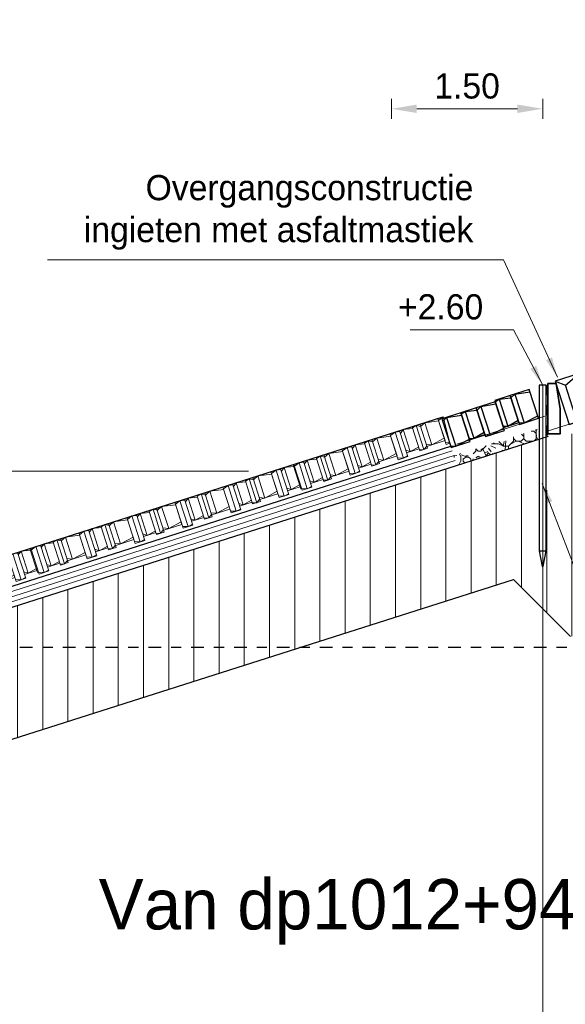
# Model space of a CAD drawing. Header units: metres. Extents: x -638 to 4513, y 95 to 2304.
# Tile 5 of 23: x 179.95 to 185.37, y 104.95 to 114.73. Entities that reach past the tile are written whole.
import ezdxf
from ezdxf.enums import TextEntityAlignment as Align

# ---------------------------------------------------------------- set-up
doc = ezdxf.new("R2010")
doc.units = ezdxf.units.M
doc.header["$LTSCALE"] = 0.1
doc.linetypes.add('geotextiel', pattern=[0.2, -0.1, 0.1])
doc.linetypes.add('NAP', pattern=[20, 12.5, -2.5, 2.5, -2.5])
for name, color, linetype, lineweight in [('BS-bekleding (overnem uit V8)', 253, 'Continuous', 9), ('DP-BS-arcering_klei', 253, 'Continuous', 0), ('DP-NAP-lijn', 6, 'NAP', 25), ('DP-NW-arcering_betonzuilen', 9, 'Continuous', 25), ('DP-NW-arcering_fosforslakken', 9, 'Continuous', 5), ('DP-NW-Basalt', 3, 'basalt30', 30), ('DP-NW-geotextiel', 3, 'geotextiel', 35), ('DP-NW-Maatvoering', 7, 'Continuous', 35), ('DP-NW-Matenbalk_verlenglijnen', 135, 'Continuous', 0), ('DP-NW-profiel', 9, 'Continuous', 50), ('DP-NW-Teenschot', 2, 'Continuous', 25), ('DP-Uitvullaag', 1, 'Uitvullaag', 18), ('DP-waterlijn', 1, 'Continuous', 13), ('DP-Waterlijn_tekst', 7, 'Continuous', 35), ('TL-5.0mm Tekst', 4, 'Continuous', 50)]:
    doc.layers.add(name, color=color, linetype=linetype, lineweight=lineweight)
doc.layers.add('DP-BS-profiel', color=9, linetype='Continuous')
doc.layers.get('DP-NW-profiel').off()
doc.styles.add('StagCAD', font='StagCAD.ttf')
doc.linetypes.add('basalt30', pattern='A,0,-0.25,[59,BASALT30.shx,S=0.004,R=0,X=0,Y=0],-0.25', length=0.5)
doc.linetypes.add('Uitvullaag', pattern='A,0,-0.005,[191,UITVULLAAG.shx,S=0.007,R=0,X=0,Y=0],-0.5', length=0.505)
doc.dimstyles.new('GM-maatvoering', dxfattribs={"dimtxt": 2.5, "dimasz": 2.5, "dimexe": 1, "dimexo": 0, "dimgap": 1, "dimtad": 1, "dimrnd": 0.001, "dimzin": 1, "dimdsep": 46, "dimtxsty": 'StagCAD', "dimcen": 0.09, "dimclrd": 1, "dimclre": 1, "dimclrt": 7, "dimazin": 0, "dimtfac": 1, "dimtix": 1, "dimtmove": 0, "dimatfit": 3, "dimfxl": 1, "dimfxlon": 1, "dimtvp": 0.83, "dimtolj": 1, "dimtzin": 0, "dimlwd": 15, "dimlwe": 15, "dimarcsym": 0})
doc.dimstyles.new('leader 1_100', dxfattribs={"dimscale": 0.1, "dimtxt": 2.5, "dimasz": 2, "dimexe": 0, "dimexo": 0, "dimgap": 1, "dimtad": 1, "dimrnd": 0.001, "dimzin": 1, "dimdsep": 46, "dimtxsty": 'StagCAD', "dimblk": 'RAD_PIJL', "dimcen": 0.09, "dimse1": 1, "dimse2": 1, "dimclrd": 1, "dimclre": 1, "dimclrt": 7, "dimazin": 0, "dimtfac": 1, "dimtix": 1, "dimtmove": 0, "dimatfit": 0, "dimfxl": 1, "dimtvp": 0.83, "dimtolj": 1, "dimtzin": 0, "dimlwd": 15, "dimarcsym": 0})

# ---------------------------------------------------------------- blocks, each defined once
blk = doc.blocks.new('A$C70C65890')
at = {"layer": 'BS-bekleding (overnem uit V8)'}
for p, q in [((2.3706, 0.794), (2.4563, 0.5379)), ((1.8965, 0.6352), (1.9822, 0.3792)), ((1.4223, 0.4764), (1.5081, 0.2204)), ((0.9482, 0.3176), (1.034, 0.0616)), ((0.4741, 0.1588), (0.5599, -0.0972)), ((0, 0), (0.0857, -0.256))]:
    blk.add_line(p, q, dxfattribs=at)
at = {"layer": 'BS-bekleding (overnem uit V8)', "flags": 128}
for points in [[(1.8965, 0.6352), (2.3706, 0.794)], [(2.3706, 0.794), (2.5976, 0.87)], [(2.3706, 0.794), (2.4436, 0.5759)], [(2.4208, 0.8108), (2.3766, 0.776)], [(2.4208, 0.8108), (2.4683, 0.8172)], [(2.4208, 0.8108), (2.5066, 0.5548)], [(2.4654, 0.8257), (2.5511, 0.5697)], [(2.474, 0.8001), (2.5014, 0.8378)], [(2.5014, 0.8378), (2.5947, 0.849)], [(2.5014, 0.8378), (2.5745, 0.6197)], [(2.5887, 0.867), (2.6681, 0.63)], [(2.5922, 0.8566), (2.6003, 0.8619)], [(2.5976, 0.87), (2.677, 0.633)], [(2.0273, 0.679), (2.1206, 0.6902)], [(2.1146, 0.7082), (2.1939, 0.4712)], [(2.118, 0.6978), (2.1544, 0.7216)], [(2.1544, 0.7216), (2.1977, 0.7118)], [(2.1544, 0.7216), (2.2338, 0.4845)], [(2.1904, 0.7336), (2.2698, 0.4966)], [(2.1977, 0.7118), (2.2397, 0.7501)], [(2.2397, 0.7501), (2.3785, 0.7703)], [(2.2397, 0.7501), (2.3128, 0.5321)], [(1.4223, 0.4764), (1.8965, 0.6352)], [(1.7236, 0.553), (1.7656, 0.5913)], [(1.7656, 0.5913), (1.9044, 0.6115)], [(1.7656, 0.5913), (1.8386, 0.3733)], [(1.9467, 0.652), (1.9025, 0.6172)], [(1.9467, 0.652), (1.9941, 0.6584)], [(1.9467, 0.652), (2.0325, 0.396)], [(1.9913, 0.6669), (2.077, 0.4109)], [(1.9999, 0.6413), (2.0273, 0.679)], [(2.0273, 0.679), (2.1004, 0.4609)], [(2.3128, 0.5321), (2.4354, 0.6005)], [(2.5299, 0.6332), (2.5745, 0.6197)], [(2.5384, 0.6076), (2.6617, 0.6489)], [(2.5745, 0.6197), (2.6557, 0.6669)], [(2.6646, 0.6404), (2.6743, 0.641)], [(2.6681, 0.63), (2.677, 0.633)], [(1.4726, 0.4932), (1.4284, 0.4584)], [(1.4726, 0.4932), (1.52, 0.4996)], [(1.4726, 0.4932), (1.5583, 0.2372)], [(1.5172, 0.5081), (1.6029, 0.2521)], [(1.5257, 0.4825), (1.5532, 0.5202)], [(1.5532, 0.5202), (1.6465, 0.5314)], [(1.5532, 0.5202), (1.6262, 0.3021)], [(1.6404, 0.5494), (1.7198, 0.3124)], [(1.6439, 0.539), (1.6803, 0.5628)], [(1.6803, 0.5628), (1.7236, 0.553)], [(1.6803, 0.5628), (1.7597, 0.3257)], [(1.7163, 0.5748), (1.7957, 0.3378)], [(2.0643, 0.4488), (2.1876, 0.4901)], [(2.1004, 0.4609), (2.1816, 0.5081)], [(2.1939, 0.4712), (2.2698, 0.4966)], [(2.2338, 0.4845), (2.2625, 0.5184)], [(2.2561, 0.5373), (2.3128, 0.5321)], [(2.2635, 0.5155), (2.4436, 0.5759)], [(2.5066, 0.5548), (2.4503, 0.556)], [(2.4563, 0.5379), (2.5511, 0.5697)], [(2.5066, 0.5548), (2.5483, 0.5782)], [(0.9482, 0.3176), (1.4223, 0.4764)], [(1.1698, 0.3802), (1.2061, 0.404)], [(1.2061, 0.404), (1.2495, 0.3942)], [(1.2061, 0.404), (1.2855, 0.1669)], [(1.2422, 0.416), (1.3216, 0.179)], [(1.2495, 0.3942), (1.2915, 0.4326)], [(1.2915, 0.4326), (1.4303, 0.4527)], [(1.2915, 0.4326), (1.3645, 0.2145)], [(1.4223, 0.4764), (1.4954, 0.2583)], [(1.7893, 0.3567), (1.9695, 0.4171)], [(1.8386, 0.3733), (1.9612, 0.4417)], [(2.0325, 0.396), (1.9762, 0.3972)], [(1.9822, 0.3792), (2.077, 0.4109)], [(2.0325, 0.396), (2.0742, 0.4194)], [(2.0558, 0.4744), (2.1004, 0.4609)], [(2.1905, 0.4816), (2.2338, 0.4845)], [(0.4741, 0.1588), (0.9482, 0.3176)], [(0.8174, 0.2738), (0.9562, 0.2939)], [(0.9482, 0.3176), (1.0213, 0.0995)], [(0.9985, 0.3344), (0.9543, 0.2996)], [(0.9985, 0.3344), (1.0459, 0.3408)], [(0.9985, 0.3344), (1.0842, 0.0784)], [(1.0431, 0.3493), (1.1288, 0.0933)], [(1.0516, 0.3237), (1.0791, 0.3614)], [(1.0791, 0.3614), (1.1724, 0.3726)], [(1.0791, 0.3614), (1.1521, 0.1433)], [(1.1663, 0.3906), (1.2457, 0.1536)], [(1.5816, 0.3157), (1.6262, 0.3021)], [(1.5902, 0.29), (1.7135, 0.3313)], [(1.6262, 0.3021), (1.7074, 0.3494)], [(1.7163, 0.3228), (1.7597, 0.3257)], [(1.7198, 0.3124), (1.7957, 0.3378)], [(1.7597, 0.3257), (1.7884, 0.3596)], [(1.782, 0.3786), (1.8386, 0.3733)], [(0.5775, 0.165), (0.605, 0.2026)], [(0.605, 0.2026), (0.6982, 0.2138)], [(0.605, 0.2026), (0.678, -0.0155)], [(0.6922, 0.2318), (0.7716, -0.0052)], [(0.6957, 0.2214), (0.732, 0.2452)], [(0.732, 0.2452), (0.7754, 0.2354)], [(0.732, 0.2452), (0.8114, 0.0081)], [(0.7681, 0.2572), (0.8475, 0.0202)], [(0.7754, 0.2354), (0.8174, 0.2738)], [(0.8174, 0.2738), (0.8904, 0.0557)], [(1.2855, 0.1669), (1.3143, 0.2008)], [(1.3079, 0.2198), (1.3645, 0.2145)], [(1.3152, 0.1979), (1.4954, 0.2583)], [(1.3645, 0.2145), (1.4871, 0.2829)], [(1.5583, 0.2372), (1.5021, 0.2384)], [(1.5081, 0.2204), (1.6029, 0.2521)], [(1.5583, 0.2372), (1.6001, 0.2607)], [(0, 0), (0.4741, 0.1588)], [(0.294, 0.0985), (0.3733, -0.1386)], [(0.3013, 0.0766), (0.3433, 0.115)], [(0.3433, 0.115), (0.4821, 0.1351)], [(0.3433, 0.115), (0.4163, -0.1031)], [(0.4741, 0.1588), (0.5472, -0.0593)], [(0.5244, 0.1756), (0.4801, 0.1408)], [(0.5244, 0.1756), (0.5718, 0.182)], [(0.5244, 0.1756), (0.6101, -0.0804)], [(0.5689, 0.1906), (0.6547, -0.0655)], [(0.8411, 0.0392), (1.0213, 0.0995)], [(0.8904, 0.0557), (1.013, 0.1241)], [(1.0842, 0.0784), (1.1259, 0.1019)], [(1.1075, 0.1569), (1.1521, 0.1433)], [(1.1161, 0.1313), (1.2394, 0.1725)], [(1.1521, 0.1433), (1.2333, 0.1906)], [(1.2422, 0.164), (1.2855, 0.1669)], [(1.2457, 0.1536), (1.3216, 0.179)], [(0.0503, 0.0168), (0.006, -0.018)], [(0.0503, 0.0168), (0.0977, 0.0232)], [(0.0503, 0.0168), (0.136, -0.2392)], [(0.0948, 0.0318), (0.1806, -0.2243)], [(0.1034, 0.0062), (0.1309, 0.0438)], [(0.1309, 0.0438), (0.2241, 0.055)], [(0.1309, 0.0438), (0.2039, -0.1743)], [(0.2181, 0.073), (0.2975, -0.164)], [(0.2216, 0.0626), (0.2579, 0.0864)], [(0.2579, 0.0864), (0.3013, 0.0766)], [(0.2579, 0.0864), (0.3373, -0.1507)], [(0.642, -0.0275), (0.7653, 0.0137)], [(0.678, -0.0155), (0.7592, 0.0318)], [(0.7681, 0.0052), (0.8114, 0.0081)], [(0.7716, -0.0052), (0.8475, 0.0202)], [(0.8114, 0.0081), (0.8402, 0.042)], [(0.8338, 0.061), (0.8904, 0.0557)], [(1.0842, 0.0784), (1.0279, 0.0796)], [(1.034, 0.0616), (1.1288, 0.0933)], [(0.367, -0.1196), (0.5472, -0.0593)], [(0.4163, -0.1031), (0.5389, -0.0346)], [(0.6101, -0.0804), (0.5538, -0.0792)], [(0.5599, -0.0972), (0.6547, -0.0655)], [(0.6101, -0.0804), (0.6518, -0.0569)], [(0.6334, -0.0019), (0.678, -0.0155)], [(0.1593, -0.1607), (0.2039, -0.1743)], [(0.1679, -0.1863), (0.2911, -0.145)], [(0.2039, -0.1743), (0.2851, -0.127)], [(0.294, -0.1536), (0.3373, -0.1507)], [(0.2975, -0.164), (0.3733, -0.1386)], [(0.3373, -0.1507), (0.366, -0.1168)], [(0.3597, -0.0978), (0.4163, -0.1031)], [(0.136, -0.2392), (0.0797, -0.238)], [(0.0857, -0.256), (0.1806, -0.2243)], [(0.136, -0.2392), (0.1777, -0.2157)]]:
    blk.add_lwpolyline(points, dxfattribs=at)
blk = doc.blocks.new('*U39')
at = {"layer": 'DP-NAP-lijn'}
blk.add_line((0, 0), (488.614, 0), dxfattribs=at)
at = {"layer": 'DP-NAP-lijn', "style": 'StagCAD'}
blk.add_attdef('NAPLIJN', (6.247, 1), '', height=2.5, dxfattribs=at)
blk = doc.blocks.new('*U40')
at = {"layer": 'DP-waterlijn'}
blk.add_line((0, 0), (252.163, 0), dxfattribs=at)
at = {"layer": 'DP-Waterlijn_tekst', "style": 'StagCAD'}
blk.add_attdef('WP', text='', height=2.5, dxfattribs=at).set_placement((11.173, 0), align=Align.BOTTOM_CENTER)
blk = doc.blocks.new('RAD_PIJL')
at = {"color": 1, "linetype": 'Continuous'}
blk.add_solid([(-2.828, -0.75), (-2.828, 0.75), (0, 0)], dxfattribs=at)
blk = doc.blocks.new('BTZL-45-25')
blk.add_line((0.0833, 0), (0.0833, 0.38))
blk.add_lwpolyline([(0, 0), (0.25, 0), (0.25, 0.45), (0, 0.45)], close=True)
blk.add_lwpolyline([(0, 0.45), (0.0833, 0.38), (0.25, 0.45)])
blk = doc.blocks.new('A$C1D053D8E')
at = {"layer": 'BS-bekleding (overnem uit V8)'}
for p, q in [((1.4272, 0.4617), (1.5103, 0.2048)), ((0.9515, 0.3078), (1.0346, 0.0509)), ((0.4757, 0.1539), (0.5588, -0.103)), ((0, 0), (0.0831, -0.2569))]:
    blk.add_line(p, q, dxfattribs=at)
at = {"layer": 'BS-bekleding (overnem uit V8)', "flags": 128}
for points in [[(0.9515, 0.3078), (1.4272, 0.4617)], [(1.1737, 0.3681), (1.2103, 0.3915)], [(1.2103, 0.3915), (1.2535, 0.3813)], [(1.2103, 0.3915), (1.2872, 0.1536)], [(1.2464, 0.4032), (1.3234, 0.1653)], [(1.2535, 0.3813), (1.2959, 0.4192)], [(1.2959, 0.4192), (1.4349, 0.4379)], [(1.2959, 0.4192), (1.3667, 0.2004)], [(1.4272, 0.4617), (1.4776, 0.478)], [(1.4272, 0.4617), (1.498, 0.2428)], [(1.4776, 0.478), (1.433, 0.4436)], [(0.4757, 0.1539), (0.9515, 0.3078)], [(0.9515, 0.3078), (1.0222, 0.0889)], [(1.0019, 0.3241), (0.9573, 0.2897)], [(1.0019, 0.3241), (1.0494, 0.33)], [(1.0019, 0.3241), (1.085, 0.0672)], [(1.0466, 0.3385), (1.1297, 0.0817)], [(1.0549, 0.3129), (1.0828, 0.3502)], [(1.0828, 0.3502), (1.1761, 0.3605)], [(1.0828, 0.3502), (1.1535, 0.1314)], [(1.1703, 0.3786), (1.2472, 0.1407)], [(0.5792, 0.159), (0.607, 0.1964)], [(0.607, 0.1964), (0.7004, 0.2066)], [(0.607, 0.1964), (0.6778, -0.0225)], [(0.6946, 0.2247), (0.7715, -0.0132)], [(0.698, 0.2142), (0.7345, 0.2376)], [(0.7345, 0.2376), (0.7778, 0.2274)], [(0.7345, 0.2376), (0.8115, -0.0003)], [(0.7707, 0.2493), (0.8476, 0.0114)], [(0.7778, 0.2274), (0.8202, 0.2653)], [(0.8202, 0.2653), (0.9592, 0.284)], [(0.8202, 0.2653), (0.8909, 0.0465)], [(1.3101, 0.2062), (1.3667, 0.2004)], [(1.3172, 0.1843), (1.498, 0.2428)], [(1.3667, 0.2004), (1.49, 0.2676)], [(1.5434, 0.2216), (1.5044, 0.2228)], [(1.5103, 0.2048), (1.5449, 0.2159)], [(0, 0), (0.4757, 0.1539)], [(0.302, 0.0735), (0.3444, 0.1114)], [(0.3444, 0.1114), (0.4834, 0.1301)], [(0.3444, 0.1114), (0.4152, -0.1074)], [(0.4757, 0.1539), (0.5465, -0.0649)], [(0.5262, 0.1702), (0.4816, 0.1358)], [(0.5262, 0.1702), (0.5736, 0.1761)], [(0.5262, 0.1702), (0.6093, -0.0867)], [(0.5709, 0.1847), (0.654, -0.0722)], [(0.8909, 0.0465), (1.0142, 0.1137)], [(1.1091, 0.1454), (1.1535, 0.1314)], [(1.1174, 0.1197), (1.2411, 0.1597)], [(1.1535, 0.1314), (1.2352, 0.1778)], [(1.2439, 0.1512), (1.2872, 0.1536)], [(1.2472, 0.1407), (1.3234, 0.1653)], [(1.2872, 0.1536), (1.3163, 0.1872)], [(0.0504, 0.0163), (0.0058, -0.0181)], [(0.0504, 0.0163), (0.0979, 0.0222)], [(0.0504, 0.0163), (0.1335, -0.2406)], [(0.0951, 0.0308), (0.1782, -0.2261)], [(0.1035, 0.0051), (0.1313, 0.0425)], [(0.1313, 0.0425), (0.2247, 0.0527)], [(0.1313, 0.0425), (0.2021, -0.1764)], [(0.2188, 0.0708), (0.2958, -0.1671)], [(0.2222, 0.0603), (0.2588, 0.0837)], [(0.2588, 0.0837), (0.302, 0.0735)], [(0.2588, 0.0837), (0.3357, -0.1542)], [(0.295, 0.0954), (0.3719, -0.1425)], [(0.6417, -0.0342), (0.7654, 0.0058)], [(0.6778, -0.0225), (0.7595, 0.0239)], [(0.7715, -0.0132), (0.8476, 0.0114)], [(0.8115, -0.0003), (0.8405, 0.0333)], [(0.8344, 0.0523), (0.8909, 0.0465)], [(0.8415, 0.0305), (1.0222, 0.0889)], [(1.085, 0.0672), (1.0287, 0.069)], [(1.0346, 0.0509), (1.1297, 0.0817)], [(1.085, 0.0672), (1.1269, 0.0902)], [(0.3657, -0.1234), (0.5465, -0.0649)], [(0.4152, -0.1074), (0.5385, -0.0402)], [(0.6093, -0.0867), (0.553, -0.0849)], [(0.5588, -0.103), (0.654, -0.0722)], [(0.6093, -0.0867), (0.6512, -0.0637)], [(0.6334, -0.0085), (0.6778, -0.0225)], [(0.7681, -0.0027), (0.8115, -0.0003)], [(0.1576, -0.1624), (0.2021, -0.1764)], [(0.1659, -0.1881), (0.2896, -0.148)], [(0.2021, -0.1764), (0.2838, -0.13)], [(0.2924, -0.1566), (0.3357, -0.1542)], [(0.2958, -0.1671), (0.3719, -0.1425)], [(0.3357, -0.1542), (0.3648, -0.1206)], [(0.3587, -0.1015), (0.4152, -0.1074)], [(0.1335, -0.2406), (0.0773, -0.2388)], [(0.0831, -0.2569), (0.1782, -0.2261)], [(0.1335, -0.2406), (0.1755, -0.2176)]]:
    blk.add_lwpolyline(points, dxfattribs=at)
at = {"layer": 'BS-bekleding (overnem uit V8)'}
blk.add_lwpolyline([(1.5449, 0.2159), (1.4776, 0.478)], dxfattribs=at)
blk = doc.blocks.new('*D70')
at = {"layer": 'Defpoints', "color": 0, "transparency": 16777216}
for p in [(183.6423, 113.8405), (185.1423, 111.0965), (183.6423, 110.618)]:
    blk.add_point(p, dxfattribs=at)
at = {"layer": 'DP-NW-Maatvoering', "color": 1, "lineweight": 15, "transparency": 16777216}
for p, q in [((183.6423, 113.7405), (183.6423, 113.9405)), ((185.1423, 113.7405), (185.1423, 113.9405)), ((184.8923, 113.8405), (183.8923, 113.8405))]:
    blk.add_line(p, q, dxfattribs=at)
at = {"layer": 'DP-NW-Maatvoering', "color": 1, "transparency": 16777216}
for points in [[(183.8923, 113.8821), (183.8923, 113.7988), (183.6423, 113.8405)], [(184.8923, 113.8821), (184.8923, 113.7988), (185.1423, 113.8405)]]:
    blk.add_solid(points, dxfattribs=at)
at = {"layer": 'DP-NW-Maatvoering', "color": 7, "transparency": 16777216, "insert": (184.3923, 114.0655), "char_height": 0.25, "attachment_point": 5, "style": 'StagCAD'}
blk.add_mtext('\\A1;1.50', dxfattribs=at)

msp = doc.modelspace()

# ---------------------------------------------------------------- hatches: boundary and pattern name
at = {"layer": 'DP-BS-arcering_klei', "lineweight": 0}
h = msp.add_hatch(dxfattribs=at)
h.set_pattern_fill('_USER', color=251, scale=0.25, angle=90, style=0, pattern_type=0)
h.set_pattern_definition([(90, (-788.8182, 76.91226), (-0.25, 2e-17), [])])
h.paths.add_polyline_path([(182.7404, 108.4935), (178.6268, 108.4935), (176.9857, 107.9701), (177.2591, 107.1126), (177.2818, 106.9099), (177.2627, 106.9038), (177.1639, 107.0822), (176.8905, 107.9392), (176.7861, 107.9049), (176.7861, 106.589), (177.3253, 106.7664)])
h.paths.add_polyline_path([(185.1073, 110.5605), (184.2879, 110.2991), (178.6268, 108.4935), (182.7404, 108.4935), (184.8519, 109.167), (185.1423, 108.8766), (185.1423, 109.2965), (185.1383, 109.2965), (185.1073, 109.4505)])
h.paths.add_polyline_path([(187.836, 111.3783), (185.1854, 110.5329), (185.1854, 110.4984), (185.1773, 109.4505), (185.1483, 109.2965), (185.1423, 109.2965), (185.1423, 108.8766), (185.4187, 108.6002), (187.0088, 109.2116), (187.836, 109.5048)])
h.paths.add_polyline_path([(188.4144, 111.5103), (187.836, 111.3258), (187.836, 109.5048), (188.1891, 109.63), (188.4144, 109.6657)])
h.paths.add_polyline_path([(188.7387, 111.596), (188.6809, 111.5953), (188.4144, 111.5103), (188.4144, 109.6657), (188.5931, 109.694), (188.7387, 109.6959)])
h.paths.add_polyline_path([(189.9243, 111.611), (188.7387, 111.596), (188.7387, 109.6959), (189.9243, 109.7109)])
h.paths.add_polyline_path([(190.5497, 111.7855), (190.1035, 111.7677), (189.9472, 111.6113), (189.9243, 111.611), (189.9243, 109.7109), (189.9509, 109.7112), (190.2543, 109.4079), (190.5497, 109.489)])
h.paths.add_polyline_path([(191.7363, 111.833), (190.5567, 111.7858), (190.5567, 109.491), (191.7363, 109.8151)])
h.paths.add_polyline_path([(176.7861, 107.9049), (174.7494, 107.2351), (174.7025, 107.3778), (174.6032, 107.3489), (174.6032, 106.0473), (175.0194, 106.1682), (175.1399, 106.0477), (176.7861, 106.589)])
h.paths.add_polyline_path([(174.4916, 107.3165), (172.6386, 106.7783), (172.6386, 105.4767), (174.4916, 106.0149)])
h.paths.add_polyline_path([(174.6032, 107.3489), (174.4916, 107.3165), (174.4916, 106.0149), (174.6032, 106.0473)])
h.paths.add_polyline_path([(172.6386, 106.7783), (172.412, 106.7125), (172.412, 105.4109), (172.6386, 105.4767)])
h.paths.add_polyline_path([(172.412, 106.7125), (172.2892, 106.6769), (172.1642, 106.6454), (172.1642, 105.3389), (172.412, 105.4109)])
h.paths.add_polyline_path([(172.1642, 106.6454), (171.6657, 106.5197), (171.6657, 105.1941), (172.1642, 105.3389)])
h.paths.add_polyline_path([(171.6657, 106.5197), (171.6036, 106.5041), (171.6036, 106.3335), (171.5286, 106.3335), (171.5286, 105.4335), (171.4886, 105.2335), (171.4786, 105.2335), (171.4786, 105.1398), (171.6657, 105.1941)])
h.paths.add_polyline_path([(203.5679, 114.6344), (200.548, 114.7252), (200.548, 113.8248), (203.5679, 113.734)])
h.paths.add_polyline_path([(203.5679, 114.6344), (203.5679, 113.734), (203.9621, 113.7221), (205.8673, 112.9582), (205.8673, 113.7123)])
h.paths.add_polyline_path([(192.2359, 112.3834), (191.9859, 112.3734), (191.9891, 112.2906), (192.042, 112.2893), (192.0579, 111.8445), (191.7383, 111.8328), (191.7363, 109.8151), (198.3192, 111.6238), (199.318, 112.6226), (199.318, 114.3787)])
h.paths.add_polyline_path([(200.548, 114.7252), (199.318, 114.3787), (199.318, 112.6226), (200.5209, 113.8256), (200.548, 113.8248)])
at = {"layer": 'DP-NW-arcering_fosforslakken'}
h = msp.add_hatch(dxfattribs=at)
h.set_pattern_fill('FOSFORSLAKKEN', color=9, scale=0.5, style=0, pattern_type=2)
h.set_pattern_definition([(90, (973.5757, 33.56185), (-0.5, 3e-17), [0.075, -0.425]), (90, (973.5757, 33.48685), (-0.5, 3e-17), [0.025, -0.475]), (17.525568, (973.234211, 33.41585), (1.499999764, 0.5000001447), [0.069737, -9.8926925]), (45, (973.2302, 33.41185), (0.4999998, 0.99999996), [0.005657, -0.70145]), (53.82038, (973.5512115, 33.38685), (9.49999999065, 12.99999993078), [0.041503, -41.461509]), (26.56505, (973.32571, 33.51185), (0.500000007, 0.50000023), [0.0559015, -1.0621325]), (63.43495, (973.42571, 33.63685), (0.499999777, 1.500000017), [0.0559015, -1.0621325]), (26.56505, (973.37571, 33.61185), (0.500000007, 0.50000023), [0.0559015, -1.0621325]), (0, (973.3757, 33.61185), (0, 0.5), [0.05, -0.45]), (135, (973.4507, 33.58685), (0.4999998, -0.99999996), [0.0353555, -0.6717515]), (90, (973.4507, 33.58685), (-0.5, 3e-17), [0.025, -0.475]), (45, (973.4507, 33.61185), (0.4999998, 0.99999996), [0.0353555, -0.6717515]), (0, (973.4757, 33.63685), (0, 0.5), [0.05, -0.45]), (153.43495, (973.52571, 33.63685), (0.500000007, -0.50000023), [0.0559015, -1.0621325]), (116.56505, (973.47571, 33.66185), (0.499999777, -1.500000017), [0.0559015, -1.0621325]), (90, (973.4507, 33.71185), (-0.5, 3e-17), [0.025, -0.475]), (116.56505, (973.45071, 33.73685), (0.499999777, -1.500000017), [0.0559015, -1.0621325]), (153.43495, (973.42571, 33.78685), (0.500000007, -0.50000023), [0.0559015, -1.0621325]), (0, (973.3507, 33.81185), (0, 0.5), [0.025, -0.475]), (114.372365, (973.1947115, 33.79635), (26.4999997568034, -58.499999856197), [0.099354, -99.2548105]), (84.948311, (973.1947115, 33.79635), (1.500000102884, 17.000000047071), [0.090853, -90.76205]), (90, (973.4507, 33.56185), (-0.5, 3e-17), [0.025, -0.475]), (90, (973.4507, 33.68685), (-0.5, 3e-17), [0.025, -0.475]), (63.43495, (973.45071, 33.71185), (0.499999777, 1.500000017), [0.0559015, -1.0621325]), (26.56505, (973.47571, 33.76185), (0.500000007, 0.50000023), [0.0559015, -1.0621325]), (0, (973.4007, 33.53685), (0, 0.5), [0.025, -0.475]), (45, (973.4257, 33.53685), (0.4999998, 0.99999996), [0.0353555, -0.6717515]), (135, (973.4757, 33.53685), (0.4999998, -0.99999996), [0.0353555, -0.6717515]), (0, (973.4757, 33.53685), (0, 0.5), [0.05, -0.45]), (45, (973.4757, 33.48685), (0.4999998, 0.99999996), [0.0707105, -0.636396]), (135, (973.4757, 33.48685), (0.4999998, -0.99999996), [0.0353555, -0.6717515]), (153.43495, (973.45071, 33.51185), (0.500000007, -0.50000023), [0.0559015, -1.0621325]), (0, (973.3757, 33.53685), (0, 0.5), [0.025, -0.475]), (135, (973.3757, 33.53685), (0.4999998, -0.99999996), [0.0353555, -0.6717515]), (90, (973.3507, 33.56185), (-0.5, 3e-17), [0.025, -0.475]), (45, (973.3507, 33.58685), (0.4999998, 0.99999996), [0.0353555, -0.6717515]), (0, (973.3507, 33.61185), (0, 0.5), [0.025, -0.475]), (153.43495, (973.35071, 33.61185), (0.500000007, -0.50000023), [0.0559015, -1.0621325]), (0, (973.2507, 33.63685), (0, 0.5), [0.05, -0.45]), (0, (973.2257, 33.63685), (0, 0.5), [0.025, -0.475]), (135, (973.2257, 33.63685), (0.4999998, -0.99999996), [0.0353555, -0.6717515]), (90, (973.2007, 33.66185), (-0.5, 3e-17), [0.025, -0.475]), (45, (973.2007, 33.68685), (0.4999998, 0.99999996), [0.0353555, -0.6717515]), (0, (973.2257, 33.71185), (0, 0.5), [0.025, -0.475]), (135, (973.2757, 33.68685), (0.4999998, -0.99999996), [0.0353555, -0.6717515]), (90, (973.2757, 33.68685), (-0.5, 3e-17), [0.05, -0.45]), (63.43495, (973.27571, 33.73685), (0.499999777, 1.500000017), [0.0559015, -1.0621325]), (45, (973.2507, 33.73685), (0.4999998, 0.99999996), [0.0707105, -0.636396]), (135, (973.3257, 33.41185), (0.4999998, -0.99999996), [0.0353555, -0.6717515]), (90, (973.3257, 33.83685), (-0.5, 3e-17), [0.05, -0.45]), (90, (973.4757, 33.43685), (-0.5, 3e-17), [0.025, -0.475]), (45, (973.4507, 33.41185), (0.4999998, 0.99999996), [0.0353555, -0.6717515]), (23.06152, (973.4002115, 33.39035), (27.00000001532, 11.500000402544), [0.054886, -54.83136]), (0, (973.3762, 33.39035), (0, 0.5), [0.024, -0.476]), (156.93848, (973.3762115, 33.39035), (27.00000001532, -11.500000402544), [0.054886, -54.83136]), (45, (973.4007, 33.81185), (0.4999998, 0.99999996), [0.0353555, -0.6717515]), (0, (973.3757, 33.81185), (0, 0.5), [0.025, -0.475]), (135, (973.3757, 33.81185), (0.4999998, -0.99999996), [0.0353555, -0.6717515]), (90, (973.3507, 33.83685), (-0.5, 3e-17), [0.025, -0.475]), (34.99202, (973.35071, 33.86185), (3.499999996, 2.4999998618), [0.0305165, -6.0727615]), (0, (973.3757, 33.87935), (0, 0.5), [0.025, -0.475]), (145.00798, (973.42571, 33.86185), (3.499999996, -2.4999998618), [0.0305165, -6.0727615]), (90, (973.4257, 33.83685), (-0.5, 3e-17), [0.025, -0.475]), (135, (973.5757, 33.51185), (0.4999998, -0.99999996), [0.0353555, -0.6717515]), (26.56505, (973.55071, 33.64935), (0.500000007, 0.50000023), [0.027951, -1.090083]), (26.56505, (973.52571, 33.63685), (0.500000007, 0.50000023), [0.027951, -1.090083]), (0, (973.5257, 33.63685), (0, 0.5), [0.025, -0.475]), (135, (973.5757, 33.61185), (0.4999998, -0.99999996), [0.0353555, -0.6717515]), (45, (973.5507, 33.53685), (0.4999998, 0.99999996), [0.0353555, -0.6717515]), (0, (973.5257, 33.53685), (0, 0.5), [0.025, -0.475]), (153.43495, (973.55071, 33.77435), (0.500000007, -0.50000023), [0.027951, -1.090083]), (153.43495, (973.57571, 33.76185), (0.500000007, -0.50000023), [0.027951, -1.090083]), (135, (973.5757, 33.76185), (0.4999998, -0.99999996), [0.0353555, -0.6717515]), (96.254033, (973.5507115, 33.78685), (3.500000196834, -31.99999999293), [0.073437, -36.645087]), (72.525226, (973.5427115, 33.85985), (5.49999980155, 17.49999985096), [0.0283065, -28.2780535]), (138.2397, (973.153711, 33.38685), (9.49999996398, -8.50000030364), [0.0375365, -18.7307875]), (116.56505, (973.32571, 33.38685), (0.499999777, -1.500000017), [0.027951, -1.090083]), (42.273689, (973.20271, 33.38685), (0.5000001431, 0.4999999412), [0.037165, -7.395869]), (90, (973.4757, 33.46185), (-0.5, 3e-17), [0.025, -0.475]), (135, (973.5007, 33.43685), (0.4999998, -0.99999996), [0.0353555, -0.6717515]), (0, (973.5007, 33.43685), (0, 0.5), [0.025, -0.475]), (45, (973.5257, 33.43685), (0.4999998, 0.99999996), [0.0353555, -0.6717515]), (45, (973.5507, 33.46185), (0.4999998, 0.99999996), [0.0353555, -0.6717515]), (63.43495, (973.07571, 33.63685), (0.499999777, 1.500000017), [0.0559015, -1.0621325]), (45, (973.1007, 33.68685), (0.4999998, 0.99999996), [0.0353555, -0.6717515]), (0, (973.1257, 33.71185), (0, 0.5), [0.025, -0.475]), (135, (973.1757, 33.68685), (0.4999998, -0.99999996), [0.0353555, -0.6717515]), (116.56505, (973.20071, 33.63685), (0.499999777, -1.500000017), [0.0559015, -1.0621325]), (90, (973.2007, 33.58685), (-0.5, 3e-17), [0.05, -0.45]), (45, (973.2007, 33.58685), (0.4999998, 0.99999996), [0.0707105, -0.636396]), (45, (973.2507, 33.63685), (0.4999998, 0.99999996), [0.0353555, -0.6717515]), (90, (973.2757, 33.66185), (-0.5, 3e-17), [0.025, -0.475]), (116.56505, (973.30071, 33.63685), (0.499999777, -1.500000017), [0.0559015, -1.0621325]), (135, (973.3507, 33.58685), (0.4999998, -0.99999996), [0.0707105, -0.636396]), (90, (973.3007, 33.43685), (-0.5, 3e-17), [0.05, -0.45]), (116.56505, (973.31321, 33.41185), (0.499999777, -1.500000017), [0.027951, -1.090083]), (26.56505, (973.30071, 33.78685), (0.500000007, 0.50000023), [0.0559015, -1.0621325]), (63.43495, (973.30071, 33.78685), (0.499999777, 1.500000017), [0.0559015, -1.0621325]), (140.648247, (973.5257115, 33.86185), (19.50000014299, -16.00000009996), [0.0323305, -32.297996]), (3.43363, (973.475711, 33.88085), (16.49999976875, 0.99999983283), [0.025045, -25.0199145]), (37.234834, (973.450711, 33.86185), (10.50000000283, 7.99999970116), [0.0314005, -15.668918]), (63.43495, (973.42571, 33.81185), (0.499999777, 1.500000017), [0.0559015, -1.0621325]), (90, (973.4257, 33.78685), (-0.5, 3e-17), [0.025, -0.475]), (135, (973.4507, 33.76185), (0.4999998, -0.99999996), [0.0353555, -0.6717515]), (0, (973.4507, 33.76185), (0, 0.5), [0.025, -0.475]), (45, (973.4757, 33.76185), (0.4999998, 0.99999996), [0.0353555, -0.6717515]), (63.43495, (973.50071, 33.78685), (0.499999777, 1.500000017), [0.0559015, -1.0621325]), (90, (973.5257, 33.83685), (-0.5, 3e-17), [0.025, -0.475]), (0, (973.1507, 33.51185), (0, 0.5), [0.05, -0.45]), (45, (973.1507, 33.51185), (0.4999998, 0.99999996), [0.0353555, -0.6717515]), (63.43495, (973.17571, 33.53685), (0.499999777, 1.500000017), [0.0559015, -1.0621325]), (90, (973.2007, 33.53685), (-0.5, 3e-17), [0.05, -0.45]), (135, (973.2507, 33.48685), (0.4999998, -0.99999996), [0.0707105, -0.636396]), (0, (973.2507, 33.48685), (0, 0.5), [0.05, -0.45]), (45, (973.3007, 33.48685), (0.4999998, 0.99999996), [0.0353555, -0.6717515]), (45, (973.3257, 33.51185), (0.4999998, 0.99999996), [0.0353555, -0.6717515]), (90, (973.3507, 33.53685), (-0.5, 3e-17), [0.025, -0.475]), (133.264295, (973.250711, 33.73685), (7.4999999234, -7.9999998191), [0.0817085, -11.590909]), (80.387885, (973.1842115, 33.73435), (5.500000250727, 32.499999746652), [0.062883, -62.8199445]), (33.886959, (973.1507115, 33.71185), (32.000000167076, 21.49999965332), [0.0403545, -40.314323]), (153.43495, (973.15071, 33.71185), (0.500000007, -0.50000023), [0.0559015, -1.0621325]), (135, (973.1007, 33.73685), (0.4999998, -0.99999996), [0.0353555, -0.6717515]), (116.56505, (973.10071, 33.71185), (0.499999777, -1.500000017), [0.0559015, -1.0621325]), (63.43495, (973.07571, 33.66185), (0.499999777, 1.500000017), [0.0559015, -1.0621325]), (27.897271, (973.075711, 33.42035), (7.5000001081, 4.00000032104), [0.028853, -9.588839]), (138.077455, (973.1257115, 33.41185), (4.99999967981, -4.49999999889), [0.032928, -32.8950235]), (153.43495, (973.25071, 33.48685), (0.500000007, -0.50000023), [0.0559015, -1.0621325]), (77.092591, (973.239711, 33.43885), (4.00000001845, 17.4999997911), [0.0492445, -24.5729]), (50.477369, (973.2232115, 33.41885), (7.00000005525, 8.49999988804), [0.025928, -25.9018565]), (47.121096, (973.216711, 33.41185), (6.0000003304, 6.4999999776), [0.0095525, -9.542934]), (39.920392, (973.1922115, 33.39135), (21.49999982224, 17.99999991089), [0.0319455, -31.9133205]), (1.245364, (973.169211, 33.39085), (22.4999997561, 0.49999989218), [0.0230055, -22.9824285]), (143.130102, (973.16921, 33.39085), (0.499999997, -0.500000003), [0.035, -2.465]), (138.814075, (973.14121, 33.41185), (0.4999999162, -0.4999998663), [0.005315, -5.309758]), (126.469234, (973.137211, 33.41535), (7.00000014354, -9.50000017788), [0.042901, -14.2574485]), (74.596575, (973.1117115, 33.44985), (9.499999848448, 34.500000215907), [0.0508255, -50.774857]), (27.012665, (973.1252115, 33.49885), (24.49999984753, 12.49999987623), [0.0286225, -28.593921]), (0, (973.1257, 33.51185), (0, 0.5), [0.025, -0.475]), (135, (973.1257, 33.51185), (0.4999998, -0.99999996), [0.0353555, -0.6717515]), (116.56505, (973.10071, 33.53685), (0.499999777, -1.500000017), [0.0559015, -1.0621325])])
h.paths.add_polyline_path([(185.1686, 110.685), (185.199, 110.5897), (184.2879, 110.2991), (184.2575, 110.3944)])

# ---------------------------------------------------------------- linework, layer by layer
at = {"layer": 'DP-BS-profiel'}
for p, q in [((176.7861, 108.4312), (184.1423, 110.7775)), ((176.9401, 107.9556), (185.199, 110.5897)), ((176.8785, 108.1458), (184.2306, 110.4908)), ((177.32, 106.7647), (184.8519, 109.167))]:
    msp.add_line(p, q, dxfattribs=at)
at = {"layer": 'DP-BS-profiel', "color": 251, "lineweight": 0}
for p, q in [((176.8939, 108.0983), (184.245, 110.4429)), ((176.9093, 108.0507), (184.2639, 110.3964)), ((176.9247, 108.0031), (184.2736, 110.347))]:
    msp.add_line(p, q, dxfattribs=at)
at = {"layer": 'DP-BS-profiel'}
for points in [[(185.1423, 108.8766), (184.8519, 109.167)], [(185.1423, 108.8766), (185.4187, 108.6002)]]:
    msp.add_lwpolyline(points, dxfattribs=at)
at = {"layer": 'DP-NW-Basalt', "linetype": 'Continuous'}
for p, q in [((184.8646, 111.0071), (184.9571, 110.722)), ((184.5279, 110.8861), (184.6203, 110.601)), ((184.7092, 110.9567), (184.7955, 110.6904)), ((184.1876, 110.7758), (184.2801, 110.4907)), ((184.3725, 110.8357), (184.4588, 110.5694))]:
    msp.add_line(p, q, dxfattribs=at)
for points in [[(184.7536, 110.6768), (184.9063, 110.7263), (184.82, 110.9927), (184.6673, 110.9432)], [(184.9124, 110.7073), (185.1, 110.7681), (185.0075, 111.0535), (184.82, 110.9927)], [(184.4169, 110.5558), (184.5696, 110.6053), (184.4832, 110.8716), (184.3306, 110.8222)], [(184.5757, 110.5862), (184.7633, 110.647), (184.6708, 110.9324), (184.4832, 110.8716)], [(184.2354, 110.476), (184.423, 110.5368), (184.3305, 110.8222), (184.143, 110.7614)]]:
    msp.add_lwpolyline(points, close=True, dxfattribs=at)
for points in [[(184.6708, 110.9324), (184.7091, 110.9567), (184.8274, 110.9699)], [(184.8274, 110.9699), (184.8646, 111.0071), (185.015, 111.0307)], [(184.4907, 110.8489), (184.5279, 110.8861), (184.6782, 110.9097)], [(184.1504, 110.7386), (184.1876, 110.7758), (184.338, 110.7994)], [(184.334, 110.8114), (184.3723, 110.8357), (184.4907, 110.8489)], [(184.9063, 110.7263), (184.9571, 110.722), (185.0927, 110.7909)], [(184.5696, 110.6053), (184.6203, 110.601), (184.756, 110.6699)], [(184.7503, 110.6876), (184.7955, 110.6904), (184.8991, 110.7491)], [(184.4135, 110.5666), (184.4588, 110.5694), (184.5624, 110.6281)], [(184.2293, 110.495), (184.2801, 110.4907), (184.4157, 110.5596)]]:
    msp.add_lwpolyline(points, dxfattribs=at)
at = {"layer": 'DP-NW-geotextiel', "ltscale": 5}
msp.add_line((185.1854, 111.097), (185.1854, 110.4984), dxfattribs=at)
at = {"layer": 'DP-NW-Matenbalk_verlenglijnen', "ltscale": 4}
for q in [(185.1423, 96.2935), (185.1423, 98.9935)]:
    msp.add_line((185.1423, 111.0965), q, dxfattribs=at)
at = {"layer": 'DP-NW-Teenschot'}
msp.add_line((185.1073, 109.4505), (185.1773, 109.4505), dxfattribs=at)
at = {"layer": 'DP-NW-Teenschot', "flags": 128}
msp.add_lwpolyline([(185.1483, 109.2965), (185.1773, 109.4505), (185.1773, 111.0965), (185.1073, 111.0965), (185.1073, 109.4505), (185.1383, 109.2965)], close=True, dxfattribs=at)
at = {"layer": 'DP-NW-Teenschot', "color": 3, "lineweight": 35, "flags": 128}
msp.add_lwpolyline([(185.1945, 110.6119), (185.1945, 111.1119), (185.2745, 111.1119), (185.3145, 110.8619), (185.3145, 110.6119), (185.1945, 110.6119)], dxfattribs=at)
at = {"layer": 'DP-Uitvullaag', "color": 9, "ltscale": 4.3}
msp.add_line((185.1773, 110.6353), (188.8754, 111.8148), dxfattribs=at)
msp.add_lwpolyline([(184.2891, 110.5094), (185.1629, 110.7881)], dxfattribs=at)

# ---------------------------------------------------------------- block references
at = {"layer": 'DP-NAP-lijn', "xscale": 0.1000000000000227, "yscale": 0.1000000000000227, "zscale": 0.1000000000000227}
msp.add_blockref('*U39', (157.006, 108.4935), dxfattribs=at)
at = {"layer": 'DP-NW-arcering_betonzuilen', "ltscale": 10, "rotation": 17.6900791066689}
msp.add_blockref('BTZL-45-25', (185.4035, 110.7074), dxfattribs=at)
at = {"layer": 'DP-NW-profiel', "color": 9}
for name, p, rotation in [('A$C1D053D8E', (182.6746, 110.3094), 359.7650499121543), ('A$C70C65890', (180.0642, 109.4783), 359.1422609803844), ('A$C70C65890', (177.4548, 108.6445), 359.2038146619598)]:
    msp.add_blockref(name, p, dxfattribs=dict(at, rotation=rotation))
at = {"layer": 'DP-waterlijn', "xscale": 0.1000000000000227, "yscale": 0.1000000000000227, "zscale": 0.1000000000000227}
msp.add_blockref('*U40', (157.006, 110.2435), dxfattribs=at)

# ---------------------------------------------------------------- texts
at = {"layer": 'DP-NW-Maatvoering', "color": 7, "ltscale": 4, "char_height": 0.25, "attachment_point": 9, "style": 'StagCAD'}
for s, insert in [('Overgangsconstructie\\P ingieten met asfaltmastiek', (184.4546, 112.4406)), ('\\A1;+2.60', (184.5526, 111.7458))]:
    msp.add_mtext(s, dxfattribs=dict(at, insert=insert))
at = {"layer": 'TL-5.0mm Tekst', "insert": (180.7372, 106.1925), "char_height": 0.5, "width": 10.991205, "attachment_point": 1, "style": 'StagCAD'}
msp.add_mtext('Van dp1012+94m tot dp1016+54m', dxfattribs=at)

# ---------------------------------------------------------------- dimensions: what is measured, and where the dimension line sits
at = {"layer": 'DP-NW-Maatvoering'}
dim = msp.add_linear_dim(base=(183.6423, 113.8405), p1=(185.1423, 111.0965), p2=(183.6423, 110.618), dimstyle='GM-maatvoering', dxfattribs=at)
dim.commit()
dim.dimension.update_dxf_attribs({"geometry": '*D70', "text_midpoint": (184.3923, 114.0655)})

# ---------------------------------------------------------------- leaders
at = {"layer": 'DP-NW-Maatvoering', "ltscale": 4, "annotation_type": 0, "has_hookline": 1, "hookline_direction": 1}
for points, text_width in [([(185.288, 111.1771), (184.7546, 112.3406), (184.5546, 112.3406)], 4.225), ([(185.1423, 111.0965), (184.8526, 111.6458), (184.6526, 111.6458)], 0.725)]:
    msp.add_leader(points, dimstyle='leader 1_100', override={"dimgap": 1, "dimtad": 1}, dxfattribs=dict(at, text_width=text_width))
at = {"layer": 'DP-NW-Maatvoering', "annotation_type": 0, "has_hookline": 1, "hookline_direction": 0, "text_width": 3.225}
msp.add_leader([(185.1372, 110.1187), (186.4495, 106.7063), (186.6495, 106.7063)], dimstyle='leader 1_100', override={"dimgap": 1, "dimtad": 1}, dxfattribs=at)

doc.saveas('drawing.dxf')
